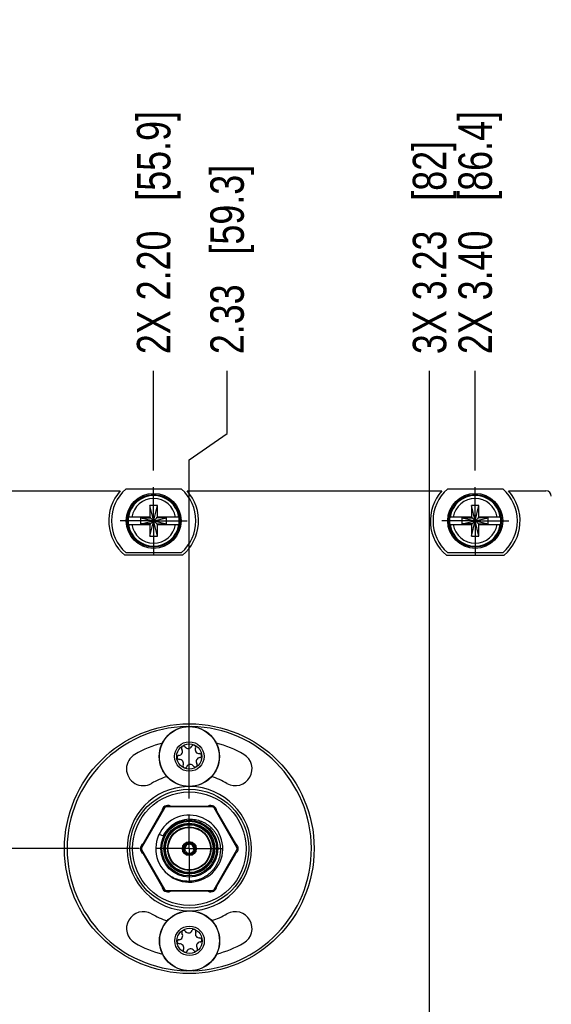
# Model space of a CAD drawing. Header units: inches. Extents: x 0 to 22, y 0 to 17.
# Tile 33 of 98: x 9.1 to 11.1, y 9.7 to 13.3. Entities that reach past the tile are written whole.
import ezdxf

# ---------------------------------------------------------------- set-up
doc = ezdxf.new("R2010")
doc.units = ezdxf.units.IN
doc.header["$LTSCALE"] = 1.21
doc.header["$MEASUREMENT"] = 0
doc.linetypes.add('CENTER', pattern=[0.6, 0.375, -0.075, 0.075, -0.075])
doc.layers.get('0').update_dxf_attribs({"linetype": 'CONTINUOUS'})
doc.layers.add('02___PRT_ALL_AXES', color=7, linetype='CONTINUOUS')
doc.layers.add('DIMENSIONS', color=7, linetype='CONTINUOUS')
doc.styles.get("Standard").update_dxf_attribs({"font": 'txt', "width": 0.8})
doc.dimstyles.new('DIMSTYLE_1', dxfattribs={"dimtxt": 0.125, "dimasz": 0.18, "dimexe": 0.125, "dimexo": 0.0625, "dimgap": 0.03125, "dimtad": 0, "dimtih": 1, "dimtoh": 1, "dimzin": 4, "dimdsep": 46, "dimtxsty": 'STANDARD', "dimblk": '_FILLED', "dimblk1": '_FILLED', "dimblk2": '_FILLED', "dimcen": 0.09, "dimadec": 0, "dimazin": 0, "dimtp": 0.01, "dimtm": 0.01, "dimtfac": 1, "dimtofl": 0, "dimtmove": 0, "dimatfit": 3, "dimldrblk": '_FILLED', "dimfxl": 1, "dimtolj": 1, "dimtzin": 4, "dimarcsym": 0})

# ---------------------------------------------------------------- blocks, each defined once
blk = doc.blocks.new('*D2')
at = {"layer": 'DIMENSIONS', "color": 2, "linetype": 'CONTINUOUS'}
blk.add_line((9.594, 11.6548), (9.594, 12.0267), dxfattribs=at)
at = {"layer": 'DIMENSIONS', "color": 2, "linetype": 'CONTINUOUS', "insert": (9.5315, 12.0892), "char_height": 0.125, "width": 1.425, "attachment_point": 1, "rotation": 90, "line_spacing_factor": 0.9}
blk.add_mtext('2X 2.20{\\Ftxt.shx;\\W1.000000;\\H0.125000; }[55.9]', dxfattribs=at)
blk = doc.blocks.new('_FILLED')
at = {"color": 0, "linetype": 'BYBLOCK'}
blk.add_solid([(0, 0), (-1, 0.174), (-1, -0.174)], dxfattribs=at)
blk = doc.blocks.new('*D3')
at = {"layer": 'DIMENSIONS', "color": 2, "linetype": 'CONTINUOUS'}
blk.add_line((10.794, 11.6548), (10.794, 12.0267), dxfattribs=at)
at = {"layer": 'DIMENSIONS', "color": 2, "linetype": 'CONTINUOUS', "insert": (10.7315, 12.0892), "char_height": 0.125, "width": 1.425, "attachment_point": 1, "rotation": 90, "line_spacing_factor": 0.9}
blk.add_mtext('2X 3.40{\\Ftxt.shx;\\W1.000000;\\H0.125000; }[86.4]', dxfattribs=at)
blk = doc.blocks.new('*D4')
at = {"layer": 'DIMENSIONS', "color": 2, "linetype": 'CONTINUOUS'}
blk.add_line((11.394, 11.6548), (11.394, 12.0267), dxfattribs=at)
at = {"layer": 'DIMENSIONS', "color": 2, "linetype": 'CONTINUOUS', "insert": (11.3315, 12.0892), "char_height": 0.125, "width": 1.525, "attachment_point": 1, "rotation": 90, "line_spacing_factor": 0.9}
blk.add_mtext('2X 4.00{\\Ftxt.shx;\\W1.000000;\\H0.125000; }[101.6]', dxfattribs=at)
blk = doc.blocks.new('*D5')
at = {"layer": 'DIMENSIONS', "color": 2, "linetype": 'CONTINUOUS'}
blk.add_line((12.194, 11.6548), (12.194, 12.0267), dxfattribs=at)
at = {"layer": 'DIMENSIONS', "color": 2, "linetype": 'CONTINUOUS', "insert": (12.1315, 12.0892), "char_height": 0.125, "width": 1.525, "attachment_point": 1, "rotation": 90, "line_spacing_factor": 0.9}
blk.add_mtext('2X 4.80{\\Ftxt.shx;\\W1.000000;\\H0.125000; }[121.9]', dxfattribs=at)
blk = doc.blocks.new('*D6')
at = {"layer": 'DIMENSIONS', "color": 2, "linetype": 'CONTINUOUS'}
blk.add_line((12.688, 11.6517), (12.688, 12.0267), dxfattribs=at)
at = {"layer": 'DIMENSIONS', "color": 2, "linetype": 'CONTINUOUS', "insert": (12.6255, 12.0892), "char_height": 0.125, "width": 1.225, "attachment_point": 1, "rotation": 90, "line_spacing_factor": 0.9}
blk.add_mtext('5.29{\\Ftxt.shx;\\W1.000000;\\H0.125000; }[134.5]', dxfattribs=at)
blk = doc.blocks.new('*D10')
at = {"layer": 'DIMENSIONS', "color": 2, "linetype": 'CONTINUOUS'}
for p, q in [((9.868, 11.7934), (9.868, 12.0267)), ((9.727, 11.6952), (9.868, 11.7934)), ((9.727, 10.4318), (9.727, 11.6952))]:
    blk.add_line(p, q, dxfattribs=at)
at = {"layer": 'DIMENSIONS', "color": 2, "linetype": 'CONTINUOUS', "insert": (9.8055, 12.0892), "char_height": 0.125, "width": 1.125, "attachment_point": 1, "rotation": 90, "line_spacing_factor": 0.9}
blk.add_mtext('2.33{\\Ftxt.shx;\\W1.000000;\\H0.125000; }[59.3]', dxfattribs=at)
blk = doc.blocks.new('*D11')
at = {"layer": 'DIMENSIONS', "color": 2, "linetype": 'CONTINUOUS'}
blk.add_line((10.6236, 9.4136), (10.6236, 12.0267), dxfattribs=at)
at = {"layer": 'DIMENSIONS', "color": 2, "linetype": 'CONTINUOUS', "insert": (10.5611, 12.0892), "char_height": 0.125, "width": 1.225, "attachment_point": 1, "rotation": 90, "line_spacing_factor": 0.9}
blk.add_mtext('3X 3.23{\\Ftxt.shx;\\W1.000000;\\H0.125000; }[82]', dxfattribs=at)
blk = doc.blocks.new('*D12')
at = {"layer": 'DIMENSIONS', "color": 2, "linetype": 'CONTINUOUS'}
blk.add_line((11.892, 10.6088), (11.892, 12.0267), dxfattribs=at)
at = {"layer": 'DIMENSIONS', "color": 2, "linetype": 'CONTINUOUS', "insert": (11.8295, 12.0892), "char_height": 0.125, "width": 1.525, "attachment_point": 1, "rotation": 90, "line_spacing_factor": 0.9}
blk.add_mtext('2X 4.50{\\Ftxt.shx;\\W1.000000;\\H0.125000; }[114.2]', dxfattribs=at)
blk = doc.blocks.new('*D13')
at = {"layer": 'DIMENSIONS', "color": 2, "linetype": 'CONTINUOUS'}
blk.add_line((12.29, 7.6007), (12.29, 6.0138), dxfattribs=at)
at = {"layer": 'DIMENSIONS', "color": 2, "linetype": 'CONTINUOUS', "insert": (12.2275, 5.9513), "char_height": 0.125, "width": 1.525, "attachment_point": 3, "rotation": 90, "line_spacing_factor": 0.9}
blk.add_mtext('4X 4.90{\\Ftxt.shx;\\W1.000000;\\H0.125000; }[124.4]', dxfattribs=at)
blk = doc.blocks.new('*D32')
at = {"layer": 'DIMENSIONS', "color": 2, "linetype": 'CONTINUOUS'}
for p, q in [((7.7916, 10.2442), (7.6523, 10.0678)), ((9.5394, 10.2442), (7.7916, 10.2442)), ((7.6523, 10.0678), (6.6625, 10.0678))]:
    blk.add_line(p, q, dxfattribs=at)
at = {"layer": 'DIMENSIONS', "color": 2, "linetype": 'CONTINUOUS', "insert": (6.6, 10.1303), "char_height": 0.125, "width": 1.125, "attachment_point": 3, "line_spacing_factor": 0.9}
blk.add_mtext('3.60{\\Ftxt.shx;\\W1.000000;\\H0.125000; }[91.4]', dxfattribs=at)

msp = doc.modelspace()

# ---------------------------------------------------------------- linework, layer by layer
at = {"color": 7, "linetype": 'CONTINUOUS'}
for p, q in [((8.3186, 11.5792), (9.4695, 11.5792)), ((9.6978, 11.5857), (9.4903, 11.5857)), ((9.7186, 11.5792), (10.6695, 11.5792)), ((10.8978, 11.5857), (10.6903, 11.5857)), ((10.9186, 11.5792), (11.058, 11.5792)), ((9.5802, 11.4101), (9.6078, 11.5243)), ((9.5802, 11.5243), (9.5802, 11.481)), ((9.6078, 11.4101), (9.5802, 11.5243)), ((9.6078, 11.5243), (9.5802, 11.5243)), ((9.6078, 11.481), (9.6078, 11.5243)), ((10.7802, 11.4101), (10.8078, 11.5243)), ((10.7802, 11.5243), (10.7802, 11.481)), ((10.8078, 11.4101), (10.7802, 11.5243)), ((10.8078, 11.5243), (10.7802, 11.5243)), ((10.8078, 11.481), (10.8078, 11.5243)), ((9.5823, 11.481), (9.4994, 11.481)), ((9.5455, 11.4555), (9.5455, 11.4789)), ((9.5455, 11.4789), (9.6425, 11.4555)), ((9.5455, 11.4555), (9.6425, 11.4789)), ((9.5455, 11.4789), (9.5823, 11.4789)), ((9.5823, 11.4789), (9.5823, 11.481)), ((9.5823, 11.4555), (9.6057, 11.4789)), ((9.6057, 11.4555), (9.5823, 11.4789)), ((9.6057, 11.4789), (9.6057, 11.481)), ((9.6887, 11.481), (9.6057, 11.481)), ((9.6425, 11.4789), (9.6057, 11.4789)), ((9.6425, 11.4555), (9.6425, 11.4789)), ((10.7823, 11.481), (10.6994, 11.481)), ((10.7455, 11.4555), (10.7455, 11.4789)), ((10.7455, 11.4555), (10.8425, 11.4789)), ((10.7455, 11.4789), (10.7823, 11.4789)), ((10.7455, 11.4789), (10.8425, 11.4555)), ((10.7823, 11.4789), (10.7823, 11.481)), ((10.7823, 11.4555), (10.8057, 11.4789)), ((10.8057, 11.4555), (10.7823, 11.4789)), ((10.8057, 11.4789), (10.8057, 11.481)), ((10.8887, 11.481), (10.8057, 11.481)), ((10.8425, 11.4789), (10.8057, 11.4789)), ((10.8425, 11.4555), (10.8425, 11.4789)), ((9.4994, 11.4534), (9.5823, 11.4534)), ((9.5823, 11.4555), (9.5455, 11.4555)), ((9.5802, 11.4534), (9.5802, 11.4101)), ((9.5823, 11.4534), (9.5823, 11.4555)), ((9.6057, 11.4555), (9.6057, 11.4534)), ((9.6057, 11.4555), (9.6425, 11.4555)), ((9.6057, 11.4534), (9.6887, 11.4534)), ((9.6078, 11.4101), (9.6078, 11.4534)), ((10.6994, 11.4534), (10.7823, 11.4534)), ((10.7823, 11.4555), (10.7455, 11.4555)), ((10.7802, 11.4534), (10.7802, 11.4101)), ((10.7823, 11.4534), (10.7823, 11.4555)), ((10.8057, 11.4555), (10.8057, 11.4534)), ((10.8057, 11.4555), (10.8425, 11.4555)), ((10.8057, 11.4534), (10.8887, 11.4534)), ((10.8078, 11.4101), (10.8078, 11.4534)), ((9.5802, 11.4101), (9.6078, 11.4101)), ((10.7802, 11.4101), (10.8078, 11.4101)), ((9.7015, 11.3387), (9.4866, 11.3387)), ((9.4903, 11.3487), (9.6978, 11.3487)), ((10.6866, 11.3387), (10.9015, 11.3387)), ((10.6903, 11.3487), (10.8978, 11.3487)), ((9.8125, 10.4002), (9.6416, 10.4002)), ((9.6568, 10.4027), (9.7973, 10.4027)), ((9.6346, 10.3962), (9.5492, 10.2482)), ((9.5546, 10.2626), (9.6249, 10.3843)), ((9.9048, 10.2482), (9.8194, 10.3962)), ((9.8291, 10.3843), (9.8994, 10.2626)), ((9.6145, 10.2987), (9.6293, 10.2916)), ((9.7252, 10.2645), (9.7248, 10.2607)), ((9.7252, 10.2645), (9.7252, 10.2674)), ((9.7288, 10.2674), (9.7288, 10.2645)), ((9.7292, 10.2607), (9.7288, 10.2645)), ((9.5492, 10.2402), (9.6346, 10.0922)), ((9.6249, 10.1041), (9.5546, 10.2258)), ((9.7085, 10.2356), (9.706, 10.2341)), ((9.7103, 10.2324), (9.7078, 10.231)), ((9.7116, 10.2378), (9.7085, 10.2356)), ((9.7103, 10.2324), (9.7138, 10.234)), ((9.7403, 10.234), (9.7437, 10.2324)), ((9.7424, 10.2378), (9.7455, 10.2356)), ((9.7463, 10.231), (9.7437, 10.2324)), ((9.7455, 10.2356), (9.7481, 10.2341)), ((9.8194, 10.0922), (9.9048, 10.2402)), ((9.8994, 10.2258), (9.8291, 10.1041)), ((9.6416, 10.0882), (9.8125, 10.0882)), ((9.7973, 10.0857), (9.6568, 10.0857))]:
    msp.add_line(p, q, dxfattribs=at)
for centre, radius in [((9.594, 11.4672), 0.1025), ((9.594, 11.4672), 0.098), ((10.794, 11.4672), 0.1025), ((10.794, 11.4672), 0.098), ((9.727, 10.2442), 0.4658), ((9.727, 10.588), 0.1122), ((9.727, 10.588), 0.055), ((9.727, 10.588), 0.047), ((9.727, 10.2442), 0.2218), ((9.727, 10.2442), 0.106), ((9.727, 10.2442), 0.091), ((9.727, 10.2442), 0.081), ((9.727, 10.2442), 0.0795), ((9.727, 10.2442), 0.026), ((9.728, 9.9001), 0.1122), ((9.728, 9.9001), 0.055), ((9.728, 9.9001), 0.047)]:
    msp.add_circle(centre, radius, dxfattribs=at)
at = {"color": 9, "linetype": 'CONTINUOUS'}
for centre, radius in [((9.727, 10.588), 0.1115), ((9.727, 10.2442), 0.2118), ((9.727, 10.2442), 0.102), ((9.727, 10.2442), 0.095), ((9.727, 10.2442), 0.089), ((9.728, 9.9001), 0.1115)]:
    msp.add_circle(centre, radius, dxfattribs=at)
at = {"color": 7, "linetype": 'CONTINUOUS'}
for centre, radius, start, end in [((9.594, 11.4672), 0.1675, 138.0365, 230.0999), ((9.594, 11.4672), 0.1575, 131.203, 228.797), ((9.594, 11.4672), 0.1575, 311.203, 48.797), ((9.594, 11.4672), 0.1675, 309.9001, 41.9635), ((10.794, 11.4672), 0.1675, 138.0365, 230.0999), ((10.794, 11.4672), 0.1575, 131.203, 228.797), ((10.794, 11.4672), 0.1575, 311.203, 48.797), ((10.794, 11.4672), 0.1675, 309.9001, 41.9635), ((11.058, 11.5592), 0.02, 0, 90), ((9.594, 11.4672), 0.0956, 171.7166, 188.2834), ((9.594, 11.4672), 0.0956, 351.7166, 8.2834), ((10.794, 11.4672), 0.0956, 171.7166, 188.2834), ((10.794, 11.4672), 0.0956, 351.7166, 8.2834), ((9.727, 10.2442), 0.4063, 104.3165, 120), ((9.7049, 10.6196), 0.00748, 35.7228, 214.2772), ((9.7231, 10.6327), 0.015, 215.7228, 334.2772), ((9.7433, 10.6229), 0.00748, 335.7228, 154.2772), ((9.7638, 10.6137), 0.015, 155.7228, 274.2772), ((9.727, 10.2442), 0.4063, 60, 75.6787), ((9.5551, 10.5419), 0.0625, 120, 300), ((9.6886, 10.5846), 0.00748, 95.7228, 274.2772), ((9.6863, 10.6069), 0.015, 275.7228, 34.2772), ((9.7677, 10.569), 0.015, 95.7228, 214.2772), ((9.7654, 10.5913), 0.00748, 275.7228, 94.2772), ((9.8989, 10.5419), 0.0625, 240, 60), ((9.6902, 10.5622), 0.015, 335.7228, 94.2772), ((9.7107, 10.553), 0.00748, 155.7228, 334.2772), ((9.7309, 10.5432), 0.015, 35.7228, 154.2772), ((9.7491, 10.5563), 0.00748, 215.7228, 34.2772), ((9.727, 10.2442), 0.2813, 107.2189, 120), ((9.727, 10.2442), 0.2813, 60, 72.7715), ((9.6464, 10.3838), 0.0215, 61.0891, 178.9109), ((9.6416, 10.3922), 0.008, 90, 150), ((9.8077, 10.3838), 0.0215, 1.0891, 118.9109), ((9.8125, 10.3922), 0.008, 30, 90), ((9.727, 10.2442), 0.125, 223.9486, 223.519), ((9.7307, 10.2454), 0.1087, 91.9395, 111.2745), ((9.5657, 10.2442), 0.0215, 121.0891, 238.9109), ((9.727, 10.2442), 0.0233, 94.4271, 205.5729), ((9.727, 10.2442), 0.0204, 95.0935, 204.9065), ((9.727, 10.2442), 0.0167, 97.5199, 202.4801), ((9.727, 10.2442), 0.0245, 79.2588, 100.7412), ((9.727, 10.2442), 0.0195, 84.3569, 95.643), ((9.727, 10.2442), 0.0233, 334.4271, 85.5729), ((9.727, 10.2442), 0.0204, 335.0935, 84.9065), ((9.727, 10.2442), 0.0167, 337.5201, 82.4799), ((9.8883, 10.2442), 0.0215, 301.0891, 58.9109), ((9.5561, 10.2442), 0.008, 150, 210), ((9.727, 10.2442), 0.0245, 199.2493, 220.7618), ((9.727, 10.2442), 0.0233, 214.4271, 325.5729), ((9.727, 10.2442), 0.0195, 204.3878, 215.6122), ((9.727, 10.2442), 0.0204, 215.0935, 324.9065), ((9.727, 10.2442), 0.0167, 217.5201, 322.4799), ((9.727, 10.2442), 0.0195, 324.3878, 335.6122), ((9.727, 10.2442), 0.0245, 319.2382, 340.7507), ((9.8979, 10.2442), 0.008, 330, 30), ((9.6464, 10.1045), 0.0215, 181.0891, 298.9109), ((9.8077, 10.1045), 0.0215, 241.0891, 358.9109), ((9.6416, 10.0962), 0.008, 210, 270), ((9.8125, 10.0962), 0.008, 270, 330), ((9.5551, 9.9464), 0.0625, 60, 240), ((9.727, 10.2442), 0.2813, 240, 252.9754), ((9.727, 10.2442), 0.2813, 287.3515, 300), ((9.8989, 9.9464), 0.0625, 300, 120), ((9.6873, 9.9191), 0.015, 275.7228, 34.2772), ((9.7059, 9.9317), 0.00748, 35.7228, 214.2772), ((9.7241, 9.9448), 0.015, 215.7228, 334.2772), ((9.7443, 9.9351), 0.00748, 335.7228, 154.2772), ((9.7648, 9.9259), 0.015, 155.7228, 274.2772), ((9.727, 10.2442), 0.4063, 240, 255.8251), ((9.6896, 9.8968), 0.00748, 95.7228, 274.2772), ((9.6912, 9.8744), 0.015, 335.7228, 94.2772), ((9.7687, 9.8812), 0.015, 95.7228, 214.2772), ((9.7664, 9.9035), 0.00748, 275.7228, 94.2772), ((9.727, 10.2442), 0.4063, 284.5046, 300), ((9.7117, 9.8652), 0.00748, 155.7228, 334.2772), ((9.7319, 9.8554), 0.015, 35.7228, 154.2772), ((9.7501, 9.8685), 0.00748, 215.7228, 34.2772)]:
    msp.add_arc(centre, radius, start, end, dxfattribs=at)
at = {"color": 9, "linetype": 'CONTINUOUS'}
for centre, radius, start, end in [((9.594, 11.4672), 0.0947, 8.3637, 171.6363), ((9.594, 11.4672), 0.0832, 9.5336, 170.4664), ((10.794, 11.4672), 0.0947, 8.3637, 171.6363), ((10.794, 11.4672), 0.0832, 9.5336, 170.4664), ((9.594, 11.4672), 0.0947, 188.3637, 351.6363), ((9.594, 11.4672), 0.0832, 189.5336, 350.4664), ((10.794, 11.4672), 0.0947, 188.3637, 351.6363), ((10.794, 11.4672), 0.0832, 189.5336, 350.4664), ((9.727, 10.2442), 0.4558, 91.2742, 268.5897), ((9.727, 10.2442), 0.4558, 271.7394, 88.841), ((9.727, 10.2442), 0.2318, 91.297, 89.241), ((9.7269, 10.2443), 0.1084, 139.5818, 154.178)]:
    msp.add_arc(centre, radius, start, end, dxfattribs=at)
msp.add_open_spline([(9.6908, 10.3466), (9.6885, 10.3458), (9.6852, 10.3445), (9.6809, 10.3425), (9.6777, 10.3409), (9.6745, 10.3393), (9.6715, 10.3375), (9.6684, 10.3356), (9.6655, 10.3336), (9.6626, 10.3316), (9.6588, 10.3287), (9.6542, 10.3249), (9.6491, 10.32), (9.6459, 10.3164), (9.6444, 10.3146)], degree=3, knots=[0, 0, 0, 0, 0.125004, 0.187514, 0.250023, 0.312531, 0.375037, 0.437543, 0.500047, 0.56255, 0.625053, 0.750038, 0.875021, 1, 1, 1, 1], dxfattribs=at)
at = {"color": 7, "linetype": 'CONTINUOUS'}
for points, knots in [([(9.6451, 10.314), (9.6459, 10.3149), (9.6475, 10.3167), (9.6499, 10.3193), (9.6524, 10.3218), (9.6559, 10.3251), (9.6604, 10.329), (9.6661, 10.3333), (9.6721, 10.3372), (9.6783, 10.3408), (9.6847, 10.344), (9.689, 10.3458), (9.6913, 10.3467)], [0, 0, 0, 0, 0.062511, 0.125021, 0.18753, 0.25004, 0.375043, 0.500042, 0.625039, 0.750031, 0.875019, 1, 1, 1, 1]), ([(9.727, 10.3541), (9.7308, 10.3542), (9.7384, 10.354), (9.7497, 10.3527), (9.7608, 10.3502), (9.7698, 10.3471), (9.7768, 10.3442), (9.7819, 10.3417), (9.7869, 10.3389), (9.7934, 10.3349), (9.801, 10.3293), (9.8095, 10.3217), (9.8159, 10.3146), (9.8206, 10.3087), (9.8239, 10.304), (9.8269, 10.2992), (9.8306, 10.2926), (9.8346, 10.2839), (9.8384, 10.2732), (9.8411, 10.2621), (9.8424, 10.2527), (9.8429, 10.2451), (9.843, 10.2394), (9.8428, 10.2338), (9.8422, 10.2262), (9.8407, 10.2168), (9.8379, 10.2058), (9.834, 10.1951), (9.8299, 10.1865), (9.8262, 10.1799), (9.8221, 10.1735), (9.8164, 10.1659), (9.8088, 10.1574), (9.8003, 10.1497), (9.7927, 10.144), (9.7864, 10.1399), (9.7814, 10.137), (9.7764, 10.1344), (9.7695, 10.1312), (9.7606, 10.1279), (9.7496, 10.1249), (9.7384, 10.123), (9.7308, 10.1224), (9.727, 10.1223)], [0, 0, 0, 0, 0.031246, 0.062492, 0.093737, 0.124983, 0.140611, 0.156239, 0.171867, 0.187496, 0.218742, 0.249989, 0.281235, 0.296863, 0.312491, 0.32812, 0.343748, 0.374995, 0.406242, 0.437489, 0.468736, 0.484364, 0.499993, 0.515621, 0.53125, 0.562498, 0.593745, 0.624993, 0.65624, 0.671869, 0.687498, 0.718746, 0.749994, 0.781242, 0.812491, 0.828119, 0.843748, 0.859376, 0.875005, 0.906254, 0.937503, 0.968751, 1, 1, 1, 1]), ([(9.6293, 10.2916), (9.6299, 10.2926), (9.6311, 10.2945), (9.6329, 10.2974), (9.6348, 10.3003), (9.6368, 10.3031), (9.6388, 10.3059), (9.6408, 10.3086), (9.6429, 10.3113), (9.6444, 10.3131), (9.6451, 10.314)], [0, 0, 0, 0, 0.124891, 0.249835, 0.374827, 0.499847, 0.624873, 0.749904, 0.87495, 1, 1, 1, 1]), ([(9.7035, 10.2365), (9.7034, 10.2367), (9.7033, 10.2371), (9.7031, 10.2377), (9.7029, 10.2382), (9.7028, 10.2387), (9.7027, 10.2391), (9.7026, 10.2396), (9.7025, 10.2403), (9.7024, 10.2409), (9.7023, 10.2415), (9.7023, 10.2422), (9.7022, 10.2431), (9.7022, 10.2441), (9.7022, 10.2454), (9.7023, 10.2467), (9.7025, 10.248), (9.7028, 10.2497), (9.7034, 10.2518), (9.7043, 10.2543), (9.7055, 10.2566), (9.7069, 10.2588), (9.7085, 10.2608), (9.7101, 10.2623), (9.7114, 10.2634), (9.7124, 10.2642), (9.7135, 10.265), (9.7146, 10.2657), (9.7156, 10.2662), (9.7163, 10.2665), (9.7169, 10.2668), (9.7175, 10.2671), (9.7181, 10.2673), (9.7187, 10.2676), (9.7192, 10.2677), (9.7197, 10.2679), (9.7201, 10.268), (9.7206, 10.2681), (9.7212, 10.2682), (9.7217, 10.2683), (9.7219, 10.2683)], [0, 0, 0, 0, 0.01563, 0.031263, 0.046883, 0.05469, 0.062496, 0.078114, 0.093749, 0.109395, 0.125039, 0.140672, 0.156296, 0.187532, 0.218783, 0.250042, 0.281296, 0.312546, 0.375031, 0.437515, 0.5, 0.562484, 0.624968, 0.687453, 0.718704, 0.749957, 0.781216, 0.812467, 0.843703, 0.859326, 0.874959, 0.890604, 0.906252, 0.921887, 0.937506, 0.945311, 0.953117, 0.968737, 0.98437, 1, 1, 1, 1]), ([(9.7224, 10.2684), (9.7225, 10.2684), (9.7226, 10.2683), (9.7227, 10.2683), (9.7229, 10.2683), (9.7231, 10.2682), (9.7233, 10.2682), (9.7235, 10.2682), (9.7236, 10.2681), (9.7238, 10.268), (9.724, 10.268), (9.7242, 10.2679), (9.7243, 10.2678), (9.7246, 10.2677), (9.7249, 10.2676), (9.7251, 10.2675), (9.7252, 10.2674)], [0, 0, 0, 0, 0.061137, 0.121058, 0.180541, 0.240022, 0.299932, 0.360929, 0.423267, 0.48676, 0.551035, 0.615616, 0.680006, 0.744055, 0.871761, 1, 1, 1, 1]), ([(9.7288, 10.2674), (9.7289, 10.2675), (9.7292, 10.2676), (9.7295, 10.2677), (9.7297, 10.2678), (9.7299, 10.2679), (9.73, 10.268), (9.7302, 10.268), (9.7304, 10.2681), (9.7306, 10.2682), (9.7307, 10.2682), (9.7309, 10.2682), (9.7311, 10.2683), (9.7313, 10.2683), (9.7314, 10.2683), (9.7316, 10.2684), (9.7316, 10.2684)], [0, 0, 0, 0, 0.128239, 0.255944, 0.319993, 0.384382, 0.448963, 0.51324, 0.576733, 0.639072, 0.70007, 0.75998, 0.819461, 0.878943, 0.938863, 1, 1, 1, 1]), ([(9.7321, 10.2683), (9.7323, 10.2683), (9.7328, 10.2682), (9.7334, 10.2681), (9.7339, 10.268), (9.7344, 10.2679), (9.7348, 10.2677), (9.7353, 10.2676), (9.7359, 10.2673), (9.7365, 10.2671), (9.7371, 10.2668), (9.7377, 10.2665), (9.7385, 10.2662), (9.7394, 10.2657), (9.7405, 10.265), (9.7416, 10.2642), (9.7426, 10.2634), (9.7439, 10.2623), (9.7455, 10.2608), (9.7471, 10.2588), (9.7485, 10.2566), (9.7497, 10.2543), (9.7506, 10.2518), (9.7512, 10.2497), (9.7515, 10.248), (9.7517, 10.2467), (9.7518, 10.2454), (9.7518, 10.2441), (9.7518, 10.2431), (9.7517, 10.2422), (9.7517, 10.2415), (9.7516, 10.2409), (9.7515, 10.2403), (9.7514, 10.2396), (9.7513, 10.2391), (9.7512, 10.2387), (9.7511, 10.2382), (9.7509, 10.2377), (9.7507, 10.2371), (9.7506, 10.2367), (9.7505, 10.2365)], [0, 0, 0, 0, 0.01563, 0.031263, 0.046883, 0.054689, 0.062494, 0.078113, 0.093748, 0.109396, 0.125041, 0.140674, 0.156297, 0.187533, 0.218784, 0.250043, 0.281296, 0.312547, 0.375032, 0.437516, 0.5, 0.562485, 0.624969, 0.687454, 0.718704, 0.749958, 0.781217, 0.812468, 0.843704, 0.859328, 0.874961, 0.890605, 0.906251, 0.921886, 0.937504, 0.94531, 0.953117, 0.968737, 0.98437, 1, 1, 1, 1]), ([(9.706, 10.2341), (9.7059, 10.2342), (9.7057, 10.2343), (9.7054, 10.2345), (9.7052, 10.2347), (9.705, 10.2348), (9.7049, 10.2349), (9.7047, 10.235), (9.7046, 10.2351), (9.7044, 10.2352), (9.7043, 10.2354), (9.7042, 10.2355), (9.7041, 10.2356), (9.704, 10.2358), (9.7039, 10.2359), (9.7038, 10.236), (9.7037, 10.2361)], [0, 0, 0, 0, 0.128239, 0.255945, 0.319996, 0.384387, 0.448968, 0.513241, 0.576726, 0.639054, 0.700038, 0.75994, 0.819419, 0.878904, 0.938835, 1, 1, 1, 1]), ([(9.7083, 10.2281), (9.7083, 10.2281), (9.7083, 10.2282), (9.7082, 10.2284), (9.7082, 10.2286), (9.7081, 10.2287), (9.708, 10.2289), (9.708, 10.2291), (9.708, 10.2293), (9.7079, 10.2295), (9.7079, 10.2296), (9.7079, 10.2298), (9.7079, 10.23), (9.7079, 10.2303), (9.7078, 10.2306), (9.7078, 10.2308), (9.7078, 10.231)], [0, 0, 0, 0, 0.061165, 0.121097, 0.180583, 0.240062, 0.299964, 0.360947, 0.423274, 0.486759, 0.55103, 0.615611, 0.680003, 0.744054, 0.871761, 1, 1, 1, 1]), ([(9.7454, 10.2277), (9.7453, 10.2275), (9.745, 10.2272), (9.7446, 10.2267), (9.7442, 10.2263), (9.7439, 10.226), (9.7436, 10.2257), (9.7432, 10.2254), (9.7427, 10.2249), (9.7422, 10.2245), (9.7416, 10.2241), (9.7411, 10.2238), (9.7404, 10.2233), (9.7395, 10.2227), (9.7383, 10.2221), (9.7371, 10.2215), (9.7359, 10.221), (9.7343, 10.2204), (9.7322, 10.2199), (9.7296, 10.2195), (9.727, 10.2193), (9.7244, 10.2195), (9.7218, 10.2199), (9.7197, 10.2204), (9.7181, 10.221), (9.7169, 10.2215), (9.7157, 10.2221), (9.7145, 10.2227), (9.7136, 10.2233), (9.7129, 10.2238), (9.7124, 10.2241), (9.7118, 10.2245), (9.7113, 10.2249), (9.7108, 10.2254), (9.7104, 10.2257), (9.7101, 10.226), (9.7098, 10.2263), (9.7094, 10.2267), (9.709, 10.2272), (9.7087, 10.2275), (9.7086, 10.2277)], [0, 0, 0, 0, 0.015631, 0.031265, 0.046884, 0.054689, 0.062493, 0.078109, 0.093745, 0.109394, 0.125042, 0.140676, 0.156299, 0.187532, 0.218783, 0.250043, 0.281295, 0.312546, 0.375031, 0.437515, 0.5, 0.562485, 0.624969, 0.687454, 0.718705, 0.749957, 0.781217, 0.812468, 0.843701, 0.859324, 0.874958, 0.890606, 0.906255, 0.921891, 0.937507, 0.945311, 0.953116, 0.968735, 0.984369, 1, 1, 1, 1]), ([(9.7463, 10.231), (9.7462, 10.2308), (9.7462, 10.2306), (9.7462, 10.2303), (9.7461, 10.23), (9.7461, 10.2298), (9.7461, 10.2296), (9.7461, 10.2295), (9.7461, 10.2293), (9.746, 10.2291), (9.746, 10.2289), (9.7459, 10.2287), (9.7458, 10.2286), (9.7458, 10.2284), (9.7457, 10.2282), (9.7457, 10.2281), (9.7457, 10.2281)], [0, 0, 0, 0, 0.128239, 0.255945, 0.319996, 0.384387, 0.448968, 0.513241, 0.576726, 0.639054, 0.700038, 0.759941, 0.819419, 0.878905, 0.938835, 1, 1, 1, 1]), ([(9.7503, 10.2361), (9.7502, 10.236), (9.7502, 10.2359), (9.75, 10.2358), (9.7499, 10.2356), (9.7498, 10.2355), (9.7497, 10.2354), (9.7496, 10.2352), (9.7494, 10.2351), (9.7493, 10.235), (9.7491, 10.2349), (9.749, 10.2348), (9.7488, 10.2347), (9.7486, 10.2345), (9.7484, 10.2343), (9.7482, 10.2342), (9.7481, 10.2341)], [0, 0, 0, 0, 0.061165, 0.121097, 0.180583, 0.240062, 0.299964, 0.360947, 0.423274, 0.486759, 0.55103, 0.615611, 0.680003, 0.744054, 0.871761, 1, 1, 1, 1]), ([(9.727, 10.1223), (9.7249, 10.1222), (9.7207, 10.1222), (9.7145, 10.1224), (9.7082, 10.123), (9.7, 10.1243), (9.6898, 10.1266), (9.6799, 10.13), (9.6722, 10.1333), (9.6665, 10.136), (9.661, 10.139), (9.6557, 10.1423), (9.6514, 10.1453), (9.6481, 10.1478), (9.6456, 10.1498), (9.6432, 10.1518), (9.6408, 10.1538), (9.6385, 10.156), (9.637, 10.1574), (9.6363, 10.1582)], [0, 0, 0, 0, 0.062501, 0.125008, 0.187511, 0.250015, 0.374983, 0.499952, 0.562455, 0.624959, 0.687463, 0.749966, 0.81247, 0.843725, 0.87498, 0.906235, 0.937491, 0.968748, 1, 1, 1, 1])]:
    msp.add_open_spline(points, degree=3, knots=knots, dxfattribs=at)
at = {"layer": '02___PRT_ALL_AXES', "color": 7, "linetype": 'CENTER'}
for p, q in [((9.594, 11.4672), (9.594, 11.5923)), ((10.794, 11.4672), (10.794, 11.5923)), ((9.594, 11.4672), (9.4689, 11.4672)), ((9.594, 11.4672), (9.594, 11.3421)), ((9.594, 11.4672), (9.7191, 11.4672)), ((10.794, 11.4672), (10.6689, 11.4672)), ((10.794, 11.4672), (10.794, 11.3421)), ((10.794, 11.4672), (10.9191, 11.4672)), ((9.727, 10.2442), (9.727, 10.3693)), ((9.727, 10.2442), (9.6019, 10.2442)), ((9.727, 10.2442), (9.727, 10.1191)), ((9.727, 10.2442), (9.8521, 10.2442))]:
    msp.add_line(p, q, dxfattribs=at)

# ---------------------------------------------------------------- dimensions: what is measured, and where the dimension line sits
at = {"layer": 'DIMENSIONS', "color": 2, "linetype": 'CONTINUOUS'}
for feature_location, offset, origin, text, picture, middle in [((11.394, 11.6548), (0, 0.3719), (7.394, 11.5923), '2X <>', '*D4', (11.394, 12.8517)), ((12.194, 11.6548), (0, 0.3719), (7.394, 11.5923), '2X <>', '*D5', (12.194, 12.8517)), ((11.892, 10.6088), (0, 1.4179), (7.394, 11.5923), '2X <>', '*D12', (11.892, 12.8517)), ((9.594, 11.6548), (0, 0.3719), (7.394, 11.5923), '2X <>', '*D2', (9.594, 12.8017)), ((10.794, 11.6548), (0, 0.3719), (7.394, 11.5923), '2X <>', '*D3', (10.794, 12.8017)), ((10.6236, 9.4136), (0, 2.6131), (7.394, 11.5923), '3X <>', '*D11', (10.6236, 12.7017)), ((12.29, 7.6007), (0, -1.587), (7.394, 11.4672), '4X <>', '*D13', (12.29, 5.1888))]:
    dim = msp.add_ordinate_dim(feature_location=feature_location, offset=offset, dtype=1, origin=origin, text=text, dimstyle='DIMSTYLE_1', dxfattribs=at)
    dim.commit()
    dim.dimension.update_dxf_attribs({"geometry": picture, "text_midpoint": middle})
for feature_location, offset, dtype, origin, picture, middle in [((12.688, 11.6517), (0, 0.375), 1, (7.394, 11.5923), '*D6', (12.688, 12.7017)), ((9.727, 10.4318), (0.141, 1.5949), 0, (7.394, 11.5923), '*D10', (9.868, 12.6517)), ((9.5394, 10.2442), (-2.8769, -0.1763), 0, (9.6019, 6.6463), '*D32', (6.0375, 10.0678))]:
    dim = msp.add_ordinate_dim(feature_location=feature_location, offset=offset, dtype=dtype, origin=origin, dimstyle='DIMSTYLE_1', dxfattribs=at)
    dim.commit()
    dim.dimension.update_dxf_attribs({"geometry": picture, "text_midpoint": middle})

doc.saveas('drawing.dxf')
